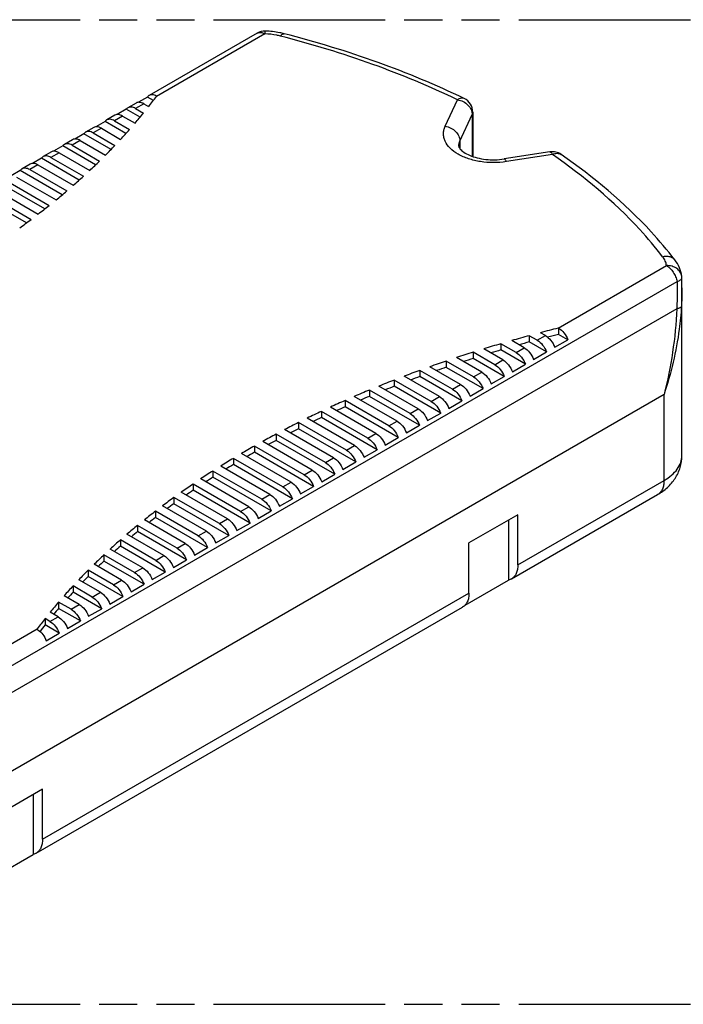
# Model space of a CAD drawing. Header units: millimetres. Extents: x 0 to 210, y 0 to 297.
# Tile 9 of 11: x 102 to 136, y 208 to 258. Entities that reach past the tile are written whole.
import ezdxf

# ---------------------------------------------------------------- set-up
doc = ezdxf.new("R2010")
doc.units = ezdxf.units.MM
doc.header["$LTSCALE"] = 19.36
doc.linetypes.add('PHANTOM', pattern=[0.8, 0.45, -0.05, 0.1, -0.05, 0.1, -0.05])
doc.layers.get('0').update_dxf_attribs({"linetype": 'CONTINUOUS'})
doc.layers.add('DEFAULT_3', color=7, linetype='PHANTOM')
doc.layers.add('Z_AXIS', color=7, linetype='CONTINUOUS')

msp = doc.modelspace()

# ---------------------------------------------------------------- linework, layer by layer
at = {"color": 7, "linetype": 'Continuous'}
for p, q in [((114.295, 256.998), (108.809, 253.831)), ((108.147, 253.449), (107.734, 253.21)), ((107.072, 252.828), (106.658, 252.589)), ((125.239, 252.978), (125.239, 250.731)), ((105.996, 252.207), (105.583, 251.968)), ((104.921, 251.586), (104.507, 251.347)), ((103.845, 250.965), (103.432, 250.726)), ((129.157, 250.968), (126.824, 250.607)), ((102.77, 250.344), (102.356, 250.105)), ((135.855, 244.06), (135.855, 244.059)), ((127.204, 229.282), (134.622, 233.565)), ((127.527, 232.543), (125.045, 231.11)), ((127.527, 229.996), (127.527, 232.543)), ((127.044, 232.265), (127.044, 229.221)), ((125.045, 228.563), (125.045, 231.11)), ((124.85, 227.955), (127.044, 229.221)), ((103.074, 215.35), (124.722, 227.849)), ((103.397, 218.612), (100.915, 217.179)), ((103.397, 216.065), (103.397, 218.612)), ((102.914, 218.333), (102.914, 215.29)), ((100.721, 214.024), (102.914, 215.29))]:
    msp.add_line(p, q, dxfattribs=at)
at = {"color": 9, "linetype": 'Continuous'}
for p, q in [((123.834, 252.267), (124.459, 253.615)), ((124.587, 251.514), (125.213, 252.861)), ((125.213, 252.861), (125.213, 250.74)), ((124.587, 251.514), (124.587, 251.128)), ((129.276, 250.834), (126.943, 250.473)), ((96.689, 221.917), (135.608, 244.387)), ((134.945, 234.279), (134.945, 238.639)), ((127.527, 229.996), (134.945, 234.279)), ((103.397, 216.065), (125.045, 228.563))]:
    msp.add_line(p, q, dxfattribs=at)
at = {"color": 7, "linetype": 'Continuous'}
msp.add_lwpolyline([(135.855, 244.06), (135.854, 244.343), (135.85, 244.57)], dxfattribs=at)
for centre, start, end in [((114.685, 256.323), 87.772, 120.005), ((124.459, 252.978), 359.9984, 64.2411), ((129.276, 250.197), 55.357, 98.7949), ((135.07, 244.554), 1.2271, 6.6498)]:
    msp.add_arc(centre, 0.78, start, end, dxfattribs=at)
at = {"color": 9, "linetype": 'Continuous'}
msp.add_arc((114.425, 256.773), 0.26, 117.4469, 120.0058, dxfattribs=at)
for points, knots in [([(114.305, 257.004), (114.331, 257.017), (114.389, 257.036), (114.485, 257.036), (114.586, 257.01), (114.652, 256.979), (114.685, 256.96)], [0, 0, 0, 0, 0.217768, 0.45164, 0.711088, 1, 1, 1, 1]), ([(114.685, 256.96), (114.688, 256.98), (114.692, 257.016), (114.7, 257.06), (114.706, 257.087), (114.711, 257.099), (114.714, 257.102), (114.716, 257.102)], [0, 0, 0, 0, 0.420071, 0.729099, 0.920693, 0.972691, 1, 1, 1, 1]), ([(115.474, 256.847), (115.411, 256.863), (115.152, 256.922), (114.886, 256.952), (114.685, 256.96)], [0, 0, 0, 0, 0.244232, 1, 1, 1, 1]), ([(115.474, 256.847), (115.49, 256.867), (115.522, 256.904), (115.572, 256.945), (115.621, 256.968), (115.654, 256.969), (115.668, 256.965)], [0, 0, 0, 0, 0.329079, 0.599445, 0.816748, 1, 1, 1, 1]), ([(124.459, 253.615), (123.061, 254.289), (120.111, 255.512), (117.057, 256.441), (115.474, 256.847)], [0, 0, 0, 0, 0.487232, 1, 1, 1, 1]), ([(124.798, 253.68), (124.775, 253.691), (124.722, 253.706), (124.637, 253.7), (124.546, 253.669), (124.488, 253.635), (124.459, 253.615)], [0, 0, 0, 0, 0.212907, 0.44361, 0.704278, 1, 1, 1, 1]), ([(124.459, 253.615), (124.559, 253.599), (124.754, 253.536), (124.999, 253.361), (125.168, 253.13), (125.213, 252.948), (125.213, 252.861)], [0, 0, 0, 0, 0.264204, 0.526793, 0.774124, 1, 1, 1, 1]), ([(125.213, 252.861), (125.217, 252.871), (125.232, 252.908), (125.239, 252.948), (125.239, 252.978)], [0, 0, 0, 0, 0.257557, 1, 1, 1, 1]), ([(126.943, 250.473), (126.726, 250.439), (126.286, 250.406), (125.636, 250.455), (125.029, 250.596), (124.502, 250.823), (124.088, 251.121), (123.854, 251.431), (123.763, 251.693), (123.74, 251.888), (123.763, 252.083), (123.806, 252.207), (123.834, 252.267)], [0, 0, 0, 0, 0.155222, 0.310438, 0.45873, 0.594188, 0.713117, 0.815598, 0.862446, 0.907797, 0.953156, 1, 1, 1, 1]), ([(123.834, 252.267), (123.934, 252.252), (124.129, 252.188), (124.374, 252.014), (124.543, 251.782), (124.587, 251.6), (124.587, 251.514)], [0, 0, 0, 0, 0.264205, 0.526794, 0.774125, 1, 1, 1, 1]), ([(124.527, 251.251), (124.527, 251.273), (124.533, 251.364), (124.559, 251.452), (124.587, 251.514)], [0, 0, 0, 0, 0.24565, 1, 1, 1, 1]), ([(126.943, 250.473), (126.933, 250.493), (126.914, 250.53), (126.881, 250.579), (126.845, 250.61), (126.824, 250.607)], [0, 0, 0, 0, 0.368163, 0.654377, 1, 1, 1, 1]), ([(129.157, 250.968), (129.178, 250.971), (129.215, 250.94), (129.248, 250.891), (129.267, 250.854), (129.276, 250.834)], [0, 0, 0, 0, 0.345623, 0.631838, 1, 1, 1, 1]), ([(129.276, 250.834), (129.316, 250.853), (129.395, 250.883), (129.515, 250.901), (129.626, 250.888), (129.691, 250.858), (129.72, 250.838)], [0, 0, 0, 0, 0.285261, 0.543529, 0.77862, 1, 1, 1, 1]), ([(134.875, 245.646), (134.508, 246.122), (132.859, 248.071), (130.88, 249.726), (129.276, 250.834)], [0, 0, 0, 0, 0.235615, 1, 1, 1, 1]), ([(134.875, 245.646), (134.935, 245.662), (135.055, 245.679), (135.23, 245.661), (135.382, 245.598), (135.461, 245.526), (135.493, 245.485)], [0, 0, 0, 0, 0.276851, 0.533943, 0.772633, 1, 1, 1, 1]), ([(135.07, 245.191), (135.061, 245.271), (135.015, 245.434), (134.927, 245.578), (134.875, 245.646)], [0, 0, 0, 0, 0.481943, 1, 1, 1, 1]), ([(135.845, 244.644), (135.836, 244.722), (135.778, 244.88), (135.597, 245.062), (135.35, 245.174), (135.164, 245.194), (135.07, 245.191)], [0, 0, 0, 0, 0.227274, 0.467871, 0.726956, 1, 1, 1, 1]), ([(135.07, 245.191), (135.136, 245.152), (135.264, 245.05), (135.421, 244.857), (135.542, 244.632), (135.593, 244.468), (135.607, 244.387)], [0, 0, 0, 0, 0.231622, 0.487606, 0.750176, 1, 1, 1, 1]), ([(135.607, 244.387), (135.643, 244.397), (135.705, 244.421), (135.783, 244.465), (135.836, 244.513), (135.85, 244.553), (135.85, 244.57)], [0, 0, 0, 0, 0.346272, 0.624771, 0.835374, 1, 1, 1, 1]), ([(135.608, 244.387), (135.61, 244.272), (135.616, 243.811), (135.609, 243.349), (135.592, 243.002)], [0, 0, 0, 0, 0.24834, 1, 1, 1, 1]), ([(135.855, 244.059), (135.855, 243.981), (135.853, 243.664), (135.843, 243.347), (135.828, 243.11)], [0, 0, 0, 0, 0.249091, 1, 1, 1, 1]), ([(135.828, 243.11), (135.805, 242.726), (135.657, 241.211), (135.302, 239.719), (134.945, 238.639)], [0, 0, 0, 0, 0.252612, 1, 1, 1, 1]), ([(135.592, 243.002), (135.563, 242.26), (135.416, 240.792), (135.123, 239.346), (134.945, 238.639)], [0, 0, 0, 0, 0.50432, 1, 1, 1, 1]), ([(135.828, 243.11), (135.822, 243.097), (135.798, 243.073), (135.72, 243.031), (135.647, 243.013), (135.592, 243.002)], [0, 0, 0, 0, 0.159149, 0.376239, 1, 1, 1, 1]), ([(134.945, 234.279), (135.082, 234.358), (135.329, 234.528), (135.624, 234.839), (135.812, 235.182), (135.855, 235.429), (135.855, 235.547)], [0, 0, 0, 0, 0.289809, 0.549047, 0.782228, 1, 1, 1, 1]), ([(134.945, 234.279), (134.945, 234.2), (134.933, 234.049), (134.872, 233.843), (134.77, 233.675), (134.673, 233.594), (134.622, 233.565)], [0, 0, 0, 0, 0.289808, 0.549045, 0.782228, 1, 1, 1, 1])]:
    msp.add_open_spline(points, degree=3, knots=knots, dxfattribs=at)
at = {"color": 7, "linetype": 'Continuous'}
for points, knots in [([(115.668, 256.965), (115.592, 256.985), (115.278, 257.056), (114.958, 257.093), (114.716, 257.102)], [0, 0, 0, 0, 0.246156, 1, 1, 1, 1]), ([(124.798, 253.68), (123.376, 254.367), (120.378, 255.61), (117.275, 256.553), (115.668, 256.965)], [0, 0, 0, 0, 0.487677, 1, 1, 1, 1]), ([(124.527, 251.251), (124.527, 251.237), (124.536, 251.208), (124.562, 251.16), (124.635, 251.065), (124.802, 250.928), (125.089, 250.776), (125.466, 250.653), (125.9, 250.577), (126.36, 250.557), (126.671, 250.583), (126.824, 250.607)], [0, 0, 0, 0, 0.016558, 0.035494, 0.065254, 0.15846, 0.290697, 0.451165, 0.629332, 0.815415, 1, 1, 1, 1]), ([(135.493, 245.485), (135.113, 245.979), (133.412, 247.989), (131.371, 249.697), (129.72, 250.838)], [0, 0, 0, 0, 0.236756, 1, 1, 1, 1]), ([(135.845, 244.644), (135.827, 244.796), (135.746, 245.097), (135.586, 245.363), (135.493, 245.485)], [0, 0, 0, 0, 0.49837, 1, 1, 1, 1]), ([(134.622, 233.565), (134.798, 233.667), (135.131, 233.906), (135.532, 234.375), (135.794, 234.934), (135.855, 235.343), (135.855, 235.547)], [0, 0, 0, 0, 0.250371, 0.499442, 0.74927, 1, 1, 1, 1]), ([(127.527, 229.996), (127.527, 229.917), (127.515, 229.767), (127.454, 229.56), (127.352, 229.392), (127.255, 229.311), (127.204, 229.282)], [0, 0, 0, 0, 0.289811, 0.549048, 0.782234, 1, 1, 1, 1]), ([(127.204, 229.282), (127.192, 229.275), (127.141, 229.248), (127.086, 229.23), (127.044, 229.221)], [0, 0, 0, 0, 0.247767, 1, 1, 1, 1]), ([(125.045, 228.563), (125.045, 228.484), (125.033, 228.334), (124.972, 228.127), (124.87, 227.959), (124.773, 227.879), (124.722, 227.849)], [0, 0, 0, 0, 0.289811, 0.549048, 0.782234, 1, 1, 1, 1]), ([(103.397, 216.065), (103.397, 215.986), (103.385, 215.835), (103.324, 215.629), (103.222, 215.461), (103.125, 215.38), (103.074, 215.35)], [0, 0, 0, 0, 0.289811, 0.549048, 0.782234, 1, 1, 1, 1]), ([(103.074, 215.35), (103.062, 215.343), (103.011, 215.317), (102.956, 215.299), (102.914, 215.29)], [0, 0, 0, 0, 0.247767, 1, 1, 1, 1])]:
    msp.add_open_spline(points, degree=3, knots=knots, dxfattribs=at)
at = {"layer": 'DEFAULT_3', "color": 91, "linetype": 'PHANTOM', "true_color": 0x80ff80}
for p, q in [((50.129, 257.68), (150.129, 257.68)), ((50.129, 207.68), (150.129, 207.68))]:
    msp.add_line(p, q, dxfattribs=at)
at = {"layer": 'Z_AXIS', "color": 9, "linetype": 'Continuous'}
for p, q in [((114.685, 256.96), (109.18, 253.781)), ((108.537, 253.41), (108.124, 253.171)), ((107.462, 252.789), (107.048, 252.55)), ((106.386, 252.168), (105.973, 251.929)), ((105.311, 251.547), (104.897, 251.308)), ((104.235, 250.926), (103.822, 250.687)), ((103.16, 250.305), (102.746, 250.067)), ((129.565, 242.013), (135.07, 245.191)), ((135.592, 243.002), (93.424, 218.656)), ((128.508, 241.402), (128.922, 241.641)), ((127.433, 240.781), (127.847, 241.02)), ((126.357, 240.161), (126.771, 240.399)), ((125.282, 239.54), (125.696, 239.778)), ((124.206, 238.919), (124.62, 239.157)), ((134.945, 238.639), (93.429, 214.669)), ((123.131, 238.298), (123.545, 238.537)), ((122.055, 237.677), (122.469, 237.916)), ((120.98, 237.056), (121.393, 237.295)), ((119.904, 236.435), (120.318, 236.674)), ((118.829, 235.814), (119.242, 236.053)), ((117.753, 235.193), (118.167, 235.432)), ((116.678, 234.572), (117.091, 234.811)), ((115.602, 233.951), (116.016, 234.19)), ((114.527, 233.33), (114.94, 233.569)), ((113.451, 232.709), (113.865, 232.948)), ((112.376, 232.088), (112.789, 232.327)), ((111.3, 231.467), (111.714, 231.706)), ((110.225, 230.846), (110.638, 231.085)), ((109.149, 230.225), (109.563, 230.464)), ((108.074, 229.605), (108.487, 229.843)), ((106.998, 228.984), (107.412, 229.222)), ((105.923, 228.363), (106.336, 228.602)), ((104.847, 227.742), (105.261, 227.981)), ((103.772, 227.121), (104.185, 227.36)), ((96.127, 222.707), (103.129, 226.75))]:
    msp.add_line(p, q, dxfattribs=at)
at = {"layer": 'Z_AXIS', "color": 7, "linetype": 'Continuous'}
for p, q in [((108.722, 253.749), (108.262, 253.484)), ((109.024, 253.575), (108.722, 253.749)), ((107.646, 253.129), (107.186, 252.863)), ((108.346, 252.724), (107.646, 253.129)), ((108.124, 253.171), (108.524, 252.94)), ((108.537, 253.41), (108.785, 253.267)), ((106.571, 252.508), (106.111, 252.242)), ((107.63, 251.896), (106.571, 252.508)), ((107.048, 252.55), (107.817, 252.106)), ((107.462, 252.789), (108.093, 252.425)), ((106.386, 252.168), (107.363, 251.604)), ((105.495, 251.887), (105.035, 251.621)), ((105.311, 251.547), (106.596, 250.805)), ((106.876, 251.09), (105.495, 251.887)), ((105.973, 251.929), (107.073, 251.294)), ((104.42, 251.266), (103.96, 251)), ((106.086, 250.304), (104.42, 251.266)), ((104.897, 251.308), (106.292, 250.503)), ((103.344, 250.645), (102.884, 250.379)), ((105.26, 249.538), (103.344, 250.645)), ((103.822, 250.687), (105.475, 249.733)), ((104.235, 250.926), (105.794, 250.027)), ((102.269, 250.024), (101.809, 249.758)), ((104.401, 248.793), (102.269, 250.024)), ((102.746, 250.067), (104.624, 248.982)), ((103.16, 250.305), (104.956, 249.269)), ((102.084, 249.684), (104.084, 248.53)), ((101.009, 249.063), (103.178, 247.811)), ((103.507, 248.067), (101.193, 249.403)), ((101.671, 249.446), (103.739, 248.251)), ((102.579, 247.361), (100.118, 248.782)), ((100.595, 248.825), (102.82, 247.54)), ((135.855, 235.547), (135.855, 244.059)), ((129.591, 242.019), (129.591, 241.701)), ((128.508, 241.402), (128.108, 241.633)), ((128.108, 241.633), (128.108, 241.315)), ((128.922, 241.641), (128.674, 241.784)), ((130.062, 241.429), (129.591, 241.701)), ((127.433, 240.781), (126.664, 241.225)), ((126.664, 241.225), (126.664, 240.907)), ((127.847, 241.02), (127.215, 241.385)), ((128.986, 240.808), (128.108, 241.315)), ((129.4, 241.047), (130.062, 241.429)), ((125.696, 239.778), (124.41, 240.521)), ((126.357, 240.161), (125.258, 240.796)), ((125.258, 240.796), (125.258, 240.477)), ((126.771, 240.399), (125.794, 240.963)), ((127.911, 240.187), (126.664, 240.907)), ((128.324, 240.426), (128.986, 240.808)), ((124.62, 239.157), (123.062, 240.057)), ((125.282, 239.54), (123.887, 240.345)), ((123.887, 240.345), (123.887, 240.026)), ((125.76, 238.945), (123.887, 240.026)), ((126.835, 239.566), (125.258, 240.477)), ((127.249, 239.805), (127.911, 240.187)), ((123.545, 238.537), (121.749, 239.573)), ((124.206, 238.919), (122.553, 239.873)), ((122.553, 239.873), (122.553, 239.555)), ((124.684, 238.324), (122.553, 239.555)), ((126.173, 239.184), (126.835, 239.566)), ((122.469, 237.916), (120.47, 239.07)), ((123.131, 238.298), (121.253, 239.382)), ((121.253, 239.382), (121.253, 239.064)), ((123.608, 237.704), (121.253, 239.064)), ((121.393, 237.295), (119.225, 238.547)), ((122.055, 237.677), (119.987, 238.871)), ((119.987, 238.871), (119.987, 238.553)), ((122.533, 237.083), (119.987, 238.553)), ((125.098, 238.563), (125.76, 238.945)), ((120.318, 236.674), (118.013, 238.005)), ((120.98, 237.056), (118.755, 238.341)), ((118.755, 238.341), (118.755, 238.022)), ((121.457, 236.462), (118.755, 238.022)), ((124.022, 237.942), (124.684, 238.324)), ((119.904, 236.435), (117.555, 237.791)), ((117.555, 237.791), (117.555, 237.473)), ((122.947, 237.321), (123.608, 237.704)), ((118.829, 235.814), (116.389, 237.223)), ((116.389, 237.223), (116.389, 236.904)), ((119.242, 236.053), (116.834, 237.443)), ((120.382, 235.841), (117.555, 237.473)), ((121.871, 236.7), (122.533, 237.083)), ((117.753, 235.193), (115.255, 236.635)), ((115.255, 236.635), (115.255, 236.317)), ((118.167, 235.432), (115.687, 236.863)), ((119.306, 235.22), (116.389, 236.904)), ((116.678, 234.572), (114.154, 236.029)), ((114.154, 236.029), (114.154, 235.711)), ((117.091, 234.811), (114.573, 236.265)), ((118.231, 234.599), (115.255, 236.317)), ((120.796, 236.08), (121.457, 236.462)), ((116.016, 234.19), (113.492, 235.647)), ((117.155, 233.978), (114.154, 235.711)), ((119.72, 235.459), (120.382, 235.841)), ((114.94, 233.569), (112.442, 235.011)), ((115.602, 233.951), (113.084, 235.405)), ((113.084, 235.405), (113.084, 235.086)), ((116.08, 233.357), (113.084, 235.086)), ((118.645, 234.838), (119.306, 235.22)), ((114.527, 233.33), (112.047, 234.762)), ((112.047, 234.762), (112.047, 234.443)), ((117.569, 234.217), (118.231, 234.599)), ((113.451, 232.709), (111.043, 234.1)), ((111.043, 234.1), (111.043, 233.781)), ((113.865, 232.948), (111.425, 234.357)), ((115.004, 232.736), (112.047, 234.443)), ((112.789, 232.327), (110.441, 233.683)), ((113.929, 232.115), (111.043, 233.781)), ((116.494, 233.596), (117.155, 233.978)), ((112.376, 232.088), (110.071, 233.419)), ((110.071, 233.419), (110.071, 233.101)), ((112.853, 231.494), (110.071, 233.101)), ((115.418, 232.975), (116.08, 233.357)), ((111.3, 231.467), (109.131, 232.72)), ((109.131, 232.72), (109.131, 232.401)), ((111.714, 231.706), (109.489, 232.991)), ((114.343, 232.354), (115.004, 232.736)), ((110.225, 230.846), (108.226, 232.001)), ((108.226, 232.001), (108.226, 231.682)), ((110.638, 231.085), (108.57, 232.279)), ((111.778, 230.873), (109.131, 232.401)), ((113.267, 231.733), (113.929, 232.115)), ((109.563, 230.464), (107.685, 231.549)), ((110.702, 230.252), (108.226, 231.682)), ((109.149, 230.225), (107.353, 231.262)), ((107.353, 231.262), (107.353, 230.944)), ((112.192, 231.112), (112.853, 231.494)), ((108.074, 229.605), (106.516, 230.504)), ((106.516, 230.504), (106.516, 230.186)), ((108.487, 229.843), (106.834, 230.798)), ((109.627, 229.631), (107.353, 230.944)), ((111.116, 230.491), (111.778, 230.873)), ((107.412, 229.222), (106.017, 230.028)), ((108.551, 229.01), (106.516, 230.186)), ((110.041, 229.87), (110.702, 230.252)), ((106.998, 228.984), (105.713, 229.726)), ((105.713, 229.726), (105.713, 229.407)), ((108.965, 229.249), (109.627, 229.631)), ((106.336, 228.602), (105.237, 229.236)), ((107.476, 228.389), (105.713, 229.407)), ((107.89, 228.628), (108.551, 229.01)), ((105.923, 228.363), (104.946, 228.927)), ((104.946, 228.927), (104.946, 228.608)), ((106.4, 227.768), (104.946, 228.608)), ((104.847, 227.742), (104.216, 228.106)), ((104.216, 228.106), (104.216, 227.788)), ((105.261, 227.981), (104.492, 228.424)), ((106.814, 228.007), (107.476, 228.389)), ((104.185, 227.36), (103.785, 227.591)), ((105.325, 227.148), (104.216, 227.788)), ((105.739, 227.386), (106.4, 227.768)), ((103.772, 227.121), (103.524, 227.264)), ((103.524, 227.264), (103.524, 226.946)), ((104.663, 226.765), (105.325, 227.148)), ((104.249, 226.527), (103.524, 226.946)), ((103.588, 226.144), (104.249, 226.527))]:
    msp.add_line(p, q, dxfattribs=at)
for centre, radius, start, end in [((88.403, 269.331), 25.952, 321.7568, 323.189), ((114.281, 249.965), 6.371, 143.0259, 143.1951), ((108.842, 253.173), 0.714, 60.674, 60.936), ((87.289, 270.228), 27.382, 319.4451, 320.8507), ((86.14, 271.23), 28.907, 317.2393, 318.5809), ((84.971, 272.332), 30.513, 315.1319, 316.414), ((83.788, 273.53), 32.197, 313.1157, 314.3427), ((82.598, 274.822), 33.953, 311.1841, 312.36), ((81.407, 276.205), 35.779, 309.3307, 310.4594), ((80.22, 277.676), 37.669, 307.5495, 308.6346), ((79.044, 279.231), 39.619, 305.835, 306.8798), ((147.444, 170.324), 73.885, 104.00399, 104.7173), ((131.003, 236.246), 5.943, 103.7448, 104.0046), ((146.934, 172.242), 71.899, 105.17898, 105.91783), ((147.483, 169.85), 74.044, 103.98333, 104.42582), ((146.361, 174.228), 69.832, 106.38329, 107.12877), ((146.975, 171.773), 72.056, 105.17915, 105.61032), ((145.731, 176.251), 67.714, 107.59904, 108.35291), ((146.407, 173.756), 69.993, 106.38348, 106.81842), ((145.045, 178.297), 65.556, 108.8291, 109.59313), ((145.099, 177.821), 65.723, 108.82931, 109.27491), ((145.781, 175.776), 67.879, 107.59924, 108.03899), ((144.305, 180.357), 63.366, 110.07636, 110.85232), ((144.363, 179.88), 63.536, 110.07658, 110.52905), ((143.511, 182.421), 61.156, 111.3437, 112.13342), ((143.573, 181.943), 61.326, 111.34394, 111.80435), ((142.667, 184.477), 58.933, 112.63411, 113.43943), ((142.733, 184.001), 59.104, 112.63436, 113.10378), ((141.774, 186.517), 56.706, 113.9506, 114.7735), ((141.844, 186.042), 56.877, 113.9509, 114.4304), ((140.836, 188.533), 54.483, 115.2964, 116.1388), ((139.855, 190.515), 52.271, 116.6747, 117.5387), ((140.909, 188.06), 54.653, 115.2967, 115.7875), ((138.834, 192.456), 50.078, 118.089, 118.9768), ((139.931, 190.045), 52.441, 116.675, 117.1784), ((137.777, 194.348), 47.91, 119.5429, 120.4568), ((138.913, 191.989), 50.246, 118.0893, 118.6065), ((137.859, 193.886), 48.076, 119.5432, 120.0755), ((136.687, 196.185), 45.774, 121.0402, 121.9828), ((136.772, 195.727), 45.938, 121.0406, 121.5895), ((135.569, 197.96), 43.677, 122.5851, 123.5589), ((134.427, 199.667), 41.623, 124.1818, 125.1897), ((135.656, 197.507), 43.837, 122.5855, 123.1525), ((134.515, 199.219), 41.78, 124.1822, 124.7689), ((133.265, 201.3), 39.619, 125.835, 126.8798), ((133.355, 200.858), 39.771, 125.8354, 126.4436), ((132.089, 202.855), 37.669, 127.5495, 128.6346), ((130.902, 204.326), 35.779, 129.3307, 130.4594), ((132.179, 202.419), 37.817, 127.55, 128.1815), ((130.993, 203.896), 35.923, 129.3312, 129.9879), ((129.711, 205.709), 33.953, 131.1841, 132.36), ((128.521, 207.001), 32.197, 133.1157, 134.3427), ((129.803, 205.286), 34.092, 131.1846, 131.8687), ((128.613, 206.586), 32.33, 133.1163, 133.83), ((127.339, 208.199), 30.513, 135.1319, 136.414), ((127.429, 207.791), 30.641, 135.1324, 135.8781), ((126.169, 209.301), 28.907, 137.2393, 138.5809), ((126.259, 208.9), 29.028, 137.2399, 138.0201), ((125.02, 210.303), 27.382, 139.4451, 140.8507), ((125.108, 209.91), 27.497, 139.4457, 140.263), ((123.906, 211.2), 25.952, 141.7568, 143.189), ((106.57, 224.174), 4.298, 143.195, 143.4471), ((102.71, 226.048), 0.798, 55.2321, 59.2916), ((123.971, 210.83), 26.034, 141.7572, 142.6686)]:
    msp.add_arc(centre, radius, start, end, dxfattribs=at)
for points, knots in [([(108.809, 253.831), (108.801, 253.826), (108.767, 253.804), (108.739, 253.774), (108.722, 253.749)], [0, 0, 0, 0, 0.245648, 1, 1, 1, 1]), ([(109.189, 253.798), (109.156, 253.817), (109.089, 253.847), (108.987, 253.87), (108.892, 253.866), (108.834, 253.845), (108.809, 253.831)], [0, 0, 0, 0, 0.288736, 0.547578, 0.781203, 1, 1, 1, 1]), ([(107.734, 253.21), (107.725, 253.205), (107.692, 253.183), (107.663, 253.153), (107.646, 253.129)], [0, 0, 0, 0, 0.24565, 1, 1, 1, 1]), ([(108.124, 253.171), (108.089, 253.191), (108.021, 253.223), (107.917, 253.249), (107.819, 253.246), (107.759, 253.225), (107.734, 253.21)], [0, 0, 0, 0, 0.289811, 0.549049, 0.782236, 1, 1, 1, 1]), ([(108.537, 253.41), (108.503, 253.43), (108.435, 253.462), (108.33, 253.487), (108.232, 253.485), (108.173, 253.464), (108.147, 253.449)], [0, 0, 0, 0, 0.289811, 0.549049, 0.782236, 1, 1, 1, 1]), ([(106.658, 252.589), (106.65, 252.584), (106.616, 252.562), (106.588, 252.532), (106.571, 252.508)], [0, 0, 0, 0, 0.24565, 1, 1, 1, 1]), ([(107.048, 252.55), (107.014, 252.57), (106.946, 252.602), (106.841, 252.628), (106.743, 252.625), (106.684, 252.604), (106.658, 252.589)], [0, 0, 0, 0, 0.289811, 0.549049, 0.782236, 1, 1, 1, 1]), ([(107.462, 252.789), (107.428, 252.809), (107.36, 252.841), (107.255, 252.867), (107.157, 252.864), (107.098, 252.843), (107.072, 252.828)], [0, 0, 0, 0, 0.289811, 0.549049, 0.782236, 1, 1, 1, 1]), ([(105.973, 251.929), (105.938, 251.949), (105.87, 251.982), (105.766, 252.007), (105.668, 252.004), (105.608, 251.983), (105.583, 251.968)], [0, 0, 0, 0, 0.289811, 0.549049, 0.782236, 1, 1, 1, 1]), ([(106.386, 252.168), (106.352, 252.188), (106.284, 252.22), (106.179, 252.246), (106.081, 252.243), (106.022, 252.222), (105.996, 252.207)], [0, 0, 0, 0, 0.289811, 0.549049, 0.782236, 1, 1, 1, 1]), ([(105.311, 251.547), (105.277, 251.567), (105.209, 251.599), (105.104, 251.625), (105.006, 251.622), (104.947, 251.601), (104.921, 251.586)], [0, 0, 0, 0, 0.289811, 0.549049, 0.782236, 1, 1, 1, 1]), ([(105.583, 251.968), (105.574, 251.963), (105.541, 251.941), (105.512, 251.911), (105.495, 251.887)], [0, 0, 0, 0, 0.24565, 1, 1, 1, 1]), ([(104.235, 250.926), (104.201, 250.946), (104.133, 250.978), (104.028, 251.004), (103.93, 251.001), (103.871, 250.98), (103.845, 250.965)], [0, 0, 0, 0, 0.289811, 0.549049, 0.782236, 1, 1, 1, 1]), ([(104.507, 251.347), (104.499, 251.342), (104.465, 251.32), (104.437, 251.29), (104.42, 251.266)], [0, 0, 0, 0, 0.24565, 1, 1, 1, 1]), ([(104.897, 251.308), (104.863, 251.328), (104.795, 251.361), (104.69, 251.386), (104.592, 251.383), (104.533, 251.362), (104.507, 251.347)], [0, 0, 0, 0, 0.289811, 0.549049, 0.782236, 1, 1, 1, 1]), ([(103.432, 250.726), (103.423, 250.721), (103.39, 250.699), (103.361, 250.67), (103.344, 250.645)], [0, 0, 0, 0, 0.24565, 1, 1, 1, 1]), ([(103.822, 250.687), (103.787, 250.707), (103.719, 250.74), (103.615, 250.765), (103.517, 250.762), (103.457, 250.741), (103.432, 250.726)], [0, 0, 0, 0, 0.289811, 0.549049, 0.782236, 1, 1, 1, 1]), ([(102.356, 250.105), (102.348, 250.1), (102.314, 250.078), (102.286, 250.049), (102.269, 250.024)], [0, 0, 0, 0, 0.24565, 1, 1, 1, 1]), ([(102.746, 250.067), (102.712, 250.086), (102.644, 250.119), (102.539, 250.144), (102.441, 250.141), (102.382, 250.12), (102.356, 250.105)], [0, 0, 0, 0, 0.289811, 0.549049, 0.782236, 1, 1, 1, 1]), ([(103.16, 250.305), (103.126, 250.325), (103.058, 250.358), (102.953, 250.383), (102.855, 250.38), (102.796, 250.359), (102.77, 250.344)], [0, 0, 0, 0, 0.289811, 0.549049, 0.782236, 1, 1, 1, 1]), ([(129.591, 242.019), (129.696, 241.957), (129.885, 241.777), (130.013, 241.553), (130.062, 241.429)], [0, 0, 0, 0, 0.478092, 1, 1, 1, 1]), ([(128.922, 241.641), (129.028, 241.58), (129.221, 241.399), (129.351, 241.173), (129.4, 241.047)], [0, 0, 0, 0, 0.477225, 1, 1, 1, 1]), ([(127.847, 241.02), (127.953, 240.959), (128.145, 240.778), (128.275, 240.552), (128.324, 240.426)], [0, 0, 0, 0, 0.477225, 1, 1, 1, 1]), ([(128.508, 241.402), (128.615, 241.341), (128.807, 241.16), (128.937, 240.934), (128.986, 240.808)], [0, 0, 0, 0, 0.477225, 1, 1, 1, 1]), ([(127.433, 240.781), (127.539, 240.72), (127.731, 240.539), (127.862, 240.313), (127.911, 240.187)], [0, 0, 0, 0, 0.477225, 1, 1, 1, 1]), ([(126.357, 240.161), (126.464, 240.099), (126.656, 239.918), (126.786, 239.692), (126.835, 239.566)], [0, 0, 0, 0, 0.477225, 1, 1, 1, 1]), ([(126.771, 240.399), (126.877, 240.338), (127.07, 240.157), (127.2, 239.931), (127.249, 239.805)], [0, 0, 0, 0, 0.477225, 1, 1, 1, 1]), ([(125.282, 239.54), (125.388, 239.478), (125.58, 239.297), (125.711, 239.071), (125.76, 238.945)], [0, 0, 0, 0, 0.477225, 1, 1, 1, 1]), ([(125.696, 239.778), (125.802, 239.717), (125.994, 239.536), (126.124, 239.31), (126.173, 239.184)], [0, 0, 0, 0, 0.477225, 1, 1, 1, 1]), ([(124.62, 239.157), (124.726, 239.096), (124.919, 238.915), (125.049, 238.689), (125.098, 238.563)], [0, 0, 0, 0, 0.477225, 1, 1, 1, 1]), ([(123.545, 238.537), (123.651, 238.475), (123.843, 238.294), (123.973, 238.068), (124.022, 237.942)], [0, 0, 0, 0, 0.477225, 1, 1, 1, 1]), ([(124.206, 238.919), (124.313, 238.857), (124.505, 238.676), (124.635, 238.45), (124.684, 238.324)], [0, 0, 0, 0, 0.477225, 1, 1, 1, 1]), ([(123.131, 238.298), (123.237, 238.236), (123.429, 238.055), (123.56, 237.829), (123.608, 237.704)], [0, 0, 0, 0, 0.477225, 1, 1, 1, 1]), ([(122.055, 237.677), (122.162, 237.615), (122.354, 237.434), (122.484, 237.208), (122.533, 237.083)], [0, 0, 0, 0, 0.477225, 1, 1, 1, 1]), ([(122.469, 237.916), (122.575, 237.854), (122.768, 237.673), (122.898, 237.447), (122.947, 237.321)], [0, 0, 0, 0, 0.477225, 1, 1, 1, 1]), ([(120.98, 237.056), (121.086, 236.994), (121.278, 236.813), (121.409, 236.587), (121.457, 236.462)], [0, 0, 0, 0, 0.477225, 1, 1, 1, 1]), ([(121.393, 237.295), (121.5, 237.233), (121.692, 237.052), (121.822, 236.826), (121.871, 236.7)], [0, 0, 0, 0, 0.477225, 1, 1, 1, 1]), ([(120.318, 236.674), (120.424, 236.612), (120.617, 236.431), (120.747, 236.205), (120.796, 236.08)], [0, 0, 0, 0, 0.477225, 1, 1, 1, 1]), ([(119.242, 236.053), (119.349, 235.991), (119.541, 235.81), (119.671, 235.584), (119.72, 235.459)], [0, 0, 0, 0, 0.477225, 1, 1, 1, 1]), ([(119.904, 236.435), (120.011, 236.373), (120.203, 236.192), (120.333, 235.966), (120.382, 235.841)], [0, 0, 0, 0, 0.477225, 1, 1, 1, 1]), ([(118.829, 235.814), (118.935, 235.753), (119.127, 235.571), (119.258, 235.345), (119.306, 235.22)], [0, 0, 0, 0, 0.477225, 1, 1, 1, 1]), ([(117.753, 235.193), (117.86, 235.132), (118.052, 234.951), (118.182, 234.724), (118.231, 234.599)], [0, 0, 0, 0, 0.477225, 1, 1, 1, 1]), ([(118.167, 235.432), (118.273, 235.37), (118.466, 235.189), (118.596, 234.963), (118.645, 234.838)], [0, 0, 0, 0, 0.477225, 1, 1, 1, 1]), ([(116.678, 234.572), (116.784, 234.511), (116.976, 234.33), (117.107, 234.103), (117.155, 233.978)], [0, 0, 0, 0, 0.477225, 1, 1, 1, 1]), ([(117.091, 234.811), (117.198, 234.749), (117.39, 234.568), (117.52, 234.342), (117.569, 234.217)], [0, 0, 0, 0, 0.477225, 1, 1, 1, 1]), ([(116.016, 234.19), (116.122, 234.129), (116.315, 233.947), (116.445, 233.721), (116.494, 233.596)], [0, 0, 0, 0, 0.477225, 1, 1, 1, 1]), ([(114.94, 233.569), (115.047, 233.508), (115.239, 233.327), (115.369, 233.1), (115.418, 232.975)], [0, 0, 0, 0, 0.477225, 1, 1, 1, 1]), ([(115.602, 233.951), (115.709, 233.89), (115.901, 233.709), (116.031, 233.482), (116.08, 233.357)], [0, 0, 0, 0, 0.477225, 1, 1, 1, 1]), ([(114.527, 233.33), (114.633, 233.269), (114.825, 233.088), (114.956, 232.861), (115.004, 232.736)], [0, 0, 0, 0, 0.477225, 1, 1, 1, 1]), ([(113.451, 232.709), (113.558, 232.648), (113.75, 232.467), (113.88, 232.241), (113.929, 232.115)], [0, 0, 0, 0, 0.477225, 1, 1, 1, 1]), ([(113.865, 232.948), (113.971, 232.887), (114.164, 232.706), (114.294, 232.479), (114.343, 232.354)], [0, 0, 0, 0, 0.477225, 1, 1, 1, 1]), ([(112.376, 232.088), (112.482, 232.027), (112.674, 231.846), (112.805, 231.62), (112.853, 231.494)], [0, 0, 0, 0, 0.477225, 1, 1, 1, 1]), ([(112.789, 232.327), (112.896, 232.266), (113.088, 232.085), (113.218, 231.858), (113.267, 231.733)], [0, 0, 0, 0, 0.477225, 1, 1, 1, 1]), ([(111.714, 231.706), (111.82, 231.645), (112.013, 231.464), (112.143, 231.237), (112.192, 231.112)], [0, 0, 0, 0, 0.477225, 1, 1, 1, 1]), ([(110.638, 231.085), (110.745, 231.024), (110.937, 230.843), (111.067, 230.617), (111.116, 230.491)], [0, 0, 0, 0, 0.477225, 1, 1, 1, 1]), ([(111.3, 231.467), (111.407, 231.406), (111.599, 231.225), (111.729, 230.999), (111.778, 230.873)], [0, 0, 0, 0, 0.477225, 1, 1, 1, 1]), ([(110.225, 230.846), (110.331, 230.785), (110.523, 230.604), (110.654, 230.378), (110.702, 230.252)], [0, 0, 0, 0, 0.477225, 1, 1, 1, 1]), ([(109.149, 230.225), (109.256, 230.164), (109.448, 229.983), (109.578, 229.757), (109.627, 229.631)], [0, 0, 0, 0, 0.477225, 1, 1, 1, 1]), ([(109.563, 230.464), (109.669, 230.403), (109.862, 230.222), (109.992, 229.996), (110.041, 229.87)], [0, 0, 0, 0, 0.477225, 1, 1, 1, 1]), ([(108.074, 229.605), (108.18, 229.543), (108.372, 229.362), (108.503, 229.136), (108.551, 229.01)], [0, 0, 0, 0, 0.477225, 1, 1, 1, 1]), ([(108.487, 229.843), (108.594, 229.782), (108.786, 229.601), (108.916, 229.375), (108.965, 229.249)], [0, 0, 0, 0, 0.477225, 1, 1, 1, 1]), ([(107.412, 229.222), (107.518, 229.161), (107.711, 228.98), (107.841, 228.754), (107.89, 228.628)], [0, 0, 0, 0, 0.477225, 1, 1, 1, 1]), ([(106.336, 228.602), (106.443, 228.54), (106.635, 228.359), (106.765, 228.133), (106.814, 228.007)], [0, 0, 0, 0, 0.477225, 1, 1, 1, 1]), ([(106.998, 228.984), (107.105, 228.922), (107.297, 228.741), (107.427, 228.515), (107.476, 228.389)], [0, 0, 0, 0, 0.477225, 1, 1, 1, 1]), ([(105.923, 228.363), (106.029, 228.301), (106.221, 228.12), (106.352, 227.894), (106.4, 227.768)], [0, 0, 0, 0, 0.477225, 1, 1, 1, 1]), ([(104.847, 227.742), (104.954, 227.68), (105.146, 227.499), (105.276, 227.273), (105.325, 227.148)], [0, 0, 0, 0, 0.477225, 1, 1, 1, 1]), ([(105.261, 227.981), (105.367, 227.919), (105.56, 227.738), (105.69, 227.512), (105.739, 227.386)], [0, 0, 0, 0, 0.477225, 1, 1, 1, 1]), ([(103.772, 227.121), (103.878, 227.059), (104.07, 226.878), (104.201, 226.652), (104.249, 226.527)], [0, 0, 0, 0, 0.477225, 1, 1, 1, 1]), ([(104.185, 227.36), (104.292, 227.298), (104.484, 227.117), (104.614, 226.891), (104.663, 226.765)], [0, 0, 0, 0, 0.477225, 1, 1, 1, 1]), ([(103.165, 226.704), (103.259, 226.639), (103.427, 226.467), (103.543, 226.258), (103.588, 226.144)], [0, 0, 0, 0, 0.483321, 1, 1, 1, 1])]:
    msp.add_open_spline(points, degree=3, knots=knots, dxfattribs=at)

doc.saveas('drawing.dxf')
